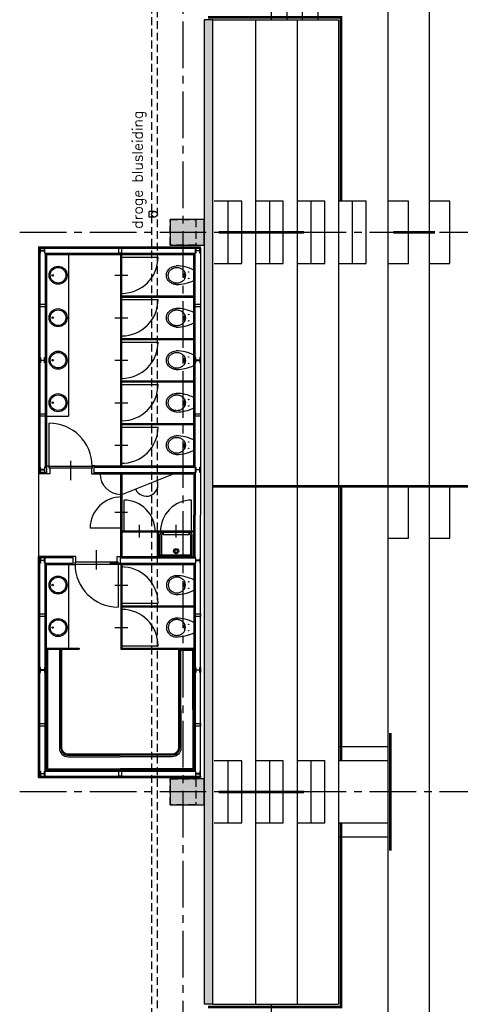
# Model space of a CAD drawing. Extents: x 2980 to 201049, y 2980 to 157420.
# Tile 41 of 78: x 17349 to 25850, y 96200 to 115204. Entities that reach past the tile are written whole.
import ezdxf

# ---------------------------------------------------------------- set-up
doc = ezdxf.new("R2010")
doc.units = 0
doc.header["$LTSCALE"] = 1200
doc.linetypes.add('CENTER2', pattern=[1.125, 0.75, -0.125, 0.125, -0.125])
doc.linetypes.add('HIDDEN2', pattern=[0.1875, 0.125, -0.0625])
doc.layers.add('CIVIEL', color=8, linetype='CONTINUOUS')
doc.layers.add('STRAMIENLIJNEN', color=9, linetype='CENTER2')
doc.styles.add('VAR', font='ROMANS')

msp = doc.modelspace()

# ---------------------------------------------------------------- linework, layer by layer
at = {"layer": 'CIVIEL'}
for p, q in [((22208.55078, 115200), (22208.55078, 117800)), ((22508.55078, 115200), (22508.55078, 117800)), ((22808.55078, 115200), (22808.55078, 117800)), ((23108.55078, 115200), (23108.55078, 117800)), ((21070, 115200), (20907, 115200)), ((21070, 115200), (23500, 115200)), ((21366.66667, 111700), (21366.66667, 110500)), ((22166.66667, 111700), (22166.66667, 110500)), ((22966.66667, 111700), (22966.66667, 110500)), ((23766.66667, 111700), (23766.66667, 110500)), ((24850, 111700), (24450, 111700)), ((24850, 110500), (24850, 111700)), ((25650, 111700), (25250, 111700)), ((25650, 110500), (25650, 111700)), ((19850, 111395), (19850, 111505)), ((19950, 111505), (19850, 111505)), ((19950, 111395), (19850, 111395)), ((17714.82568, 110821.834), (17714.82568, 106441.834)), ((17714.82568, 110821.834), (20834.82568, 110821.834)), ((17727.32568, 110809.334), (17727.32568, 106454.334)), ((17727.32568, 110809.334), (20834.82568, 110809.334)), ((17739.82568, 110796.834), (17739.82568, 106466.834)), ((17739.82568, 110796.834), (20834.82568, 110796.834)), ((20834.82568, 110796.834), (20834.82568, 110821.834)), ((17839.82568, 110696.834), (17839.82568, 106566.834)), ((17839.82568, 110696.834), (20734.82568, 110696.834)), ((17852.32568, 110684.334), (17852.32568, 106579.334)), ((17852.32568, 110684.334), (20722.32568, 110684.334)), ((17864.82568, 110671.834), (17864.82568, 106591.834)), ((17864.82568, 110671.834), (20709.82568, 110671.834)), ((18289.82568, 110671.834), (18289.82568, 107549.334)), ((19298.82568, 106591.834), (19298.82568, 110671.834)), ((19298.82568, 110621.834), (20018.82568, 110621.834)), ((19318.82568, 106591.834), (19318.82568, 110671.834)), ((20709.82568, 106591.834), (20709.82568, 110671.834)), ((20722.32568, 106579.334), (20722.32568, 110684.334)), ((20734.82568, 106566.834), (20734.82568, 110696.834)), ((20834.82568, 110696.834), (20834.82568, 105641.834)), ((24450, 110500), (24850, 110500)), ((25250, 110500), (25650, 110500)), ((19183.17387, 110271.834), (19435.77026, 110271.834)), ((20709.82568, 110171.834), (20709.82568, 110371.834)), ((19318.82568, 109921.834), (19298.82568, 109921.834)), ((19318.82568, 109871.834), (20709.82568, 109871.834)), ((19318.82568, 109851.834), (20709.82568, 109851.834)), ((19298.82568, 109801.834), (20018.82568, 109801.834)), ((20709.82568, 109351.834), (20709.82568, 109551.834)), ((19183.17387, 109451.834), (19435.77026, 109451.834)), ((19318.82568, 109101.834), (19298.82568, 109101.834)), ((19298.82568, 108981.834), (20018.82568, 108981.834)), ((19318.82568, 109051.834), (20709.82568, 109051.834)), ((19318.82568, 109031.834), (20709.82568, 109031.834)), ((20709.82568, 108531.834), (20709.82568, 108731.834)), ((19183.17387, 108631.834), (19435.77026, 108631.834)), ((19318.82568, 108281.834), (19298.82568, 108281.834)), ((19298.82568, 108161.834), (20018.82568, 108161.834)), ((19318.82568, 108231.834), (20709.82568, 108231.834)), ((19318.82568, 108211.834), (20709.82568, 108211.834)), ((19183.17387, 107811.834), (19435.77026, 107811.834)), ((20709.82568, 107711.834), (20709.82568, 107911.834)), ((17864.82568, 107549.334), (18289.82568, 107549.334)), ((17916.82568, 106586.834), (17916.82568, 107416.834)), ((19318.82568, 107461.834), (19298.82568, 107461.834)), ((19318.82568, 107411.834), (20709.82568, 107411.834)), ((19318.82568, 107391.834), (20709.82568, 107391.834)), ((19298.82568, 107341.834), (20018.82568, 107341.834)), ((20709.82568, 106891.834), (20709.82568, 107091.834)), ((19183.17387, 106991.834), (19435.77026, 106991.834)), ((18331.82568, 106692.62806), (18331.82568, 106318.11735)), ((19318.82568, 106641.834), (19338.82568, 106641.834)), ((17714.82568, 106441.834), (17714.82568, 104841.834)), ((18588.82568, 106591.834), (18588.82568, 106591.834)), ((18588.82568, 106591.834), (18588.82568, 106591.834)), ((19289.82568, 106521.834), (19289.82568, 106521.834)), ((19298.82568, 104841.834), (19298.82568, 106441.834)), ((19318.82568, 106041.834), (20318.44467, 106441.834)), ((19318.82568, 106441.834), (19318.82568, 104841.834)), ((19609.82568, 106591.834), (20709.82568, 106591.834)), ((20709.82568, 106441.834), (20709.82568, 105641.834)), ((20722.32568, 106454.334), (20722.32568, 105641.834)), ((20734.82568, 106466.834), (20734.82568, 105641.834)), ((19307.13155, 106117.97421), (19307.13155, 106117.97421)), ((19307.13155, 106065.1211), (19307.13155, 106065.1211)), ((19361.8113, 105321.834), (19361.8113, 105931.834)), ((20666.84006, 105321.834), (20666.84006, 105931.834)), ((19432.11707, 105691.834), (19184.94492, 105691.834)), ((20709.82568, 104841.834), (20709.82568, 105641.834)), ((20722.32568, 104829.334), (20722.32568, 105641.834)), ((20734.82568, 104816.834), (20734.82568, 105641.834)), ((20834.82568, 100702.5), (20834.82568, 105641.834)), ((19318.82568, 105391.834), (18708.82568, 105391.834)), ((19318.82568, 105341.834), (20709.82568, 105341.834)), ((19318.82568, 105321.834), (20709.82568, 105321.834)), ((19661.8113, 105208.54261), (19661.8113, 105455.71476)), ((20004.32568, 105321.834), (20004.32568, 104841.834)), ((20024.32568, 105321.834), (20024.32568, 104841.834)), ((20366.84006, 105208.54261), (20366.84006, 105455.71476)), ((18831.82568, 104591.03994), (18831.82568, 104965.55065)), ((17714.82568, 100577.5), (17714.82568, 104841.834)), ((17727.32568, 100590), (17727.32568, 104829.334)), ((17739.82568, 100602.5), (17739.82568, 104816.834)), ((17839.82568, 100702.5), (17839.82568, 104716.834)), ((19289.82568, 104761.834), (19289.82568, 104761.834)), ((20734.82568, 104716.834), (20734.82568, 100702.5)), ((17852.32568, 100715), (17852.32568, 104704.334)), ((17864.82568, 100727.5), (17864.82568, 104691.834)), ((17864.82568, 104691.834), (18364.82568, 104691.834)), ((18289.82568, 104691.834), (18289.82568, 103071.834)), ((19246.82568, 104696.834), (19246.82568, 103866.834)), ((19298.82568, 104691.834), (19298.82568, 103051.834)), ((19318.82568, 104691.834), (19318.82568, 103071.834)), ((19318.82568, 104641.834), (19338.82568, 104641.834)), ((19609.82568, 104691.834), (20709.82568, 104691.834)), ((20709.82568, 104691.834), (20709.82568, 100727.5)), ((20722.32568, 104704.334), (20722.32568, 100715)), ((20709.82568, 104391.834), (20709.82568, 104191.834)), ((19183.17387, 104291.834), (19435.77026, 104291.834)), ((19298.82568, 103941.834), (20018.82568, 103941.834)), ((19318.82568, 103821.834), (19298.82568, 103821.834)), ((19318.82568, 103891.834), (20709.82568, 103891.834)), ((19318.82568, 103871.834), (20709.82568, 103871.834)), ((19183.17387, 103471.834), (19435.77026, 103471.834)), ((20709.82568, 103571.834), (20709.82568, 103371.834)), ((17864.82568, 103071.834), (18498.82568, 103071.834)), ((17864.82568, 103051.834), (18498.82568, 103051.834)), ((18498.82568, 103071.834), (18498.82568, 103051.834)), ((19298.82568, 103121.834), (20018.82568, 103121.834)), ((19298.82568, 103051.834), (20709.82568, 103051.834)), ((19318.82568, 103071.834), (20709.82568, 103071.834)), ((24450, 101167), (23500, 101167)), ((17864.82568, 100727.5), (20709.82568, 100727.5)), ((21366.66667, 100900), (21366.66667, 99700)), ((22166.66667, 100900), (22166.66667, 99700)), ((22966.66667, 100900), (22966.66667, 99700)), ((24450, 100900), (23500, 100900)), ((17714.82568, 100577.5), (20834.82568, 100577.5)), ((17727.32568, 100590), (20834.82568, 100590)), ((17739.82568, 100602.5), (20834.82568, 100602.5)), ((17839.82568, 100702.5), (20734.82568, 100702.5)), ((17852.32568, 100715), (20722.32568, 100715)), ((20834.82568, 100602.5), (20834.82568, 100577.5)), ((23500, 99700), (24450, 99700)), ((23500, 99433), (24450, 99433)), ((21070, 96200), (20907, 96200)), ((21070, 96200), (23500, 96200)), ((22208.55078, 93600), (22208.55078, 96200))]:
    msp.add_line(p, q, dxfattribs=at)
at = {"layer": 'CIVIEL', "linetype": 'CONTINUOUS'}
for p, q in [((20092.07568, 105301.834), (20117.07568, 105301.834)), ((20117.07568, 105306.72224), (20117.07568, 105266.50744)), ((20616.60444, 105306.72224), (20117.07568, 105306.72224)), ((20616.60444, 105266.50744), (20616.60444, 105306.72224)), ((20616.60444, 105301.834), (20642.07568, 105301.834)), ((20062.07568, 104851.83398), (20062.07568, 105271.834)), ((20092.07568, 104881.834), (20092.07568, 105261.834)), ((20092.07568, 104881.834), (20092.07568, 105261.834)), ((20102.07568, 105271.834), (20117.07568, 105271.834)), ((20102.07568, 105271.834), (20117.07568, 105271.834)), ((20117.07568, 105266.50744), (20616.60444, 105266.50744)), ((20616.60444, 105271.834), (20632.07568, 105271.834)), ((20616.60444, 105271.834), (20632.07568, 105271.834)), ((20642.07568, 105261.834), (20642.07568, 104881.834)), ((20642.07568, 105261.834), (20642.07568, 104881.834)), ((20672.07568, 105271.834), (20672.07568, 104851.834)), ((20662.07568, 104871.834), (20072.07568, 104871.834)), ((20662.07568, 104841.834), (20072.07568, 104841.834))]:
    msp.add_line(p, q, dxfattribs=at)
at = {"layer": 'CIVIEL', "linetype": 'HIDDEN2'}
msp.add_lwpolyline([(97900, 140505), (34799.2354, 140505), (27961.11408, 137672.5574), (22727.4426, 132438.88592), (19895, 125600.7646), (19895, 46625), (20005, 46625), (20005, 125578.88423), (22820.69609, 132376.57593), (28023.42407, 137579.30391), (34821.11577, 140395), (97900, 140395)], dxfattribs=at)
at = {"layer": 'CIVIEL'}
for points in [[(157050, 32250), (160094.71876, 32250), (165258.68569, 34388.98514), (169211.01486, 38341.31431), (171350, 43505.28124), (171350, 124694.71876), (169211.01486, 129858.68569), (165258.68569, 133811.01486), (160094.71876, 135950), (35705.28124, 135950), (30541.31431, 133811.01486), (26588.98514, 129858.68569), (24450, 124694.71876), (24450, 43505.28124), (26588.98514, 38341.31431), (30541.31431, 34388.98514), (35705.28124, 32250), (38730, 32250)], [(35864.41113, 135150), (30994.47791, 133132.80761), (27267.19239, 129405.52209), (25250, 124535.58887), (25250, 43664.41113), (27267.19239, 38794.47791), (30994.47791, 35067.19239), (35864.41113, 33050), (38730, 33050)], [(20907, 115200), (20907, 96200)], [(21070, 115200), (21070, 96200)], [(21900, 115200), (21900, 96200)], [(22700, 115200), (22700, 96200)], [(23500, 115200), (23500, 96200)], [(21100, 110500), (21633.33333, 110500), (21633.33333, 111700), (21100, 111700)], [(21900, 110500), (22433.33333, 110500), (22433.33333, 111700), (21900, 111700)], [(22700, 110500), (23233.33333, 110500), (23233.33333, 111700), (22700, 111700)], [(23500, 110500), (24033.33333, 110500), (24033.33333, 111700), (23500, 111700)], [(17864.82568, 106441.834), (17714.82568, 106441.834)], [(17864.82568, 106454.334), (17727.32568, 106454.334)], [(17874.82568, 106466.834), (17739.82568, 106466.834)], [(17839.82568, 106566.834), (17874.82568, 106566.834)], [(17852.32568, 106579.334), (17864.82568, 106579.334)], [(18788.82568, 106566.834), (20734.82568, 106566.834)], [(18788.82568, 106466.834), (20734.82568, 106466.834)], [(18798.82568, 106591.834), (20709.82568, 106591.834)], [(18798.82568, 106579.334), (20722.32568, 106579.334)], [(18798.82568, 106454.334), (20722.32568, 106454.334)], [(18798.82568, 106441.834), (20709.82568, 106441.834)], [(24450, 105200), (24850, 105200), (24850, 106200), (24450, 106200)], [(25250, 105200), (25650, 105200), (25650, 106200), (25250, 106200)], [(18364.82568, 104841.834), (17714.82568, 104841.834)], [(18364.82568, 104829.334), (17727.32568, 104829.334)], [(18374.82568, 104816.834), (17739.82568, 104816.834)], [(17839.82568, 104716.834), (18374.82568, 104716.834)], [(19088.82568, 104716.834), (20734.82568, 104716.834)], [(19288.82568, 104829.334), (20722.32568, 104829.334)], [(19288.82568, 104816.834), (20734.82568, 104816.834)], [(19298.82568, 104841.834), (20709.82568, 104841.834)], [(17852.32568, 104704.334), (18364.82568, 104704.334)], [(19298.82568, 104704.334), (20722.32568, 104704.334)], [(19298.82568, 104691.834), (20709.82568, 104691.834)], [(21100, 99700), (21633.33333, 99700), (21633.33333, 100900), (21100, 100900)], [(21900, 99700), (22433.33333, 99700), (22433.33333, 100900), (21900, 100900)], [(22700, 99700), (23233.33333, 99700), (23233.33333, 100900), (22700, 100900)]]:
    msp.add_lwpolyline(points, dxfattribs=at)
at = {"layer": 'CIVIEL', "const_width": 50}
for points in [[(20983, 115250), (23550, 115250), (23550, 111700)], [(27353.88642, 106200), (21070, 106200)], [(23550, 100900), (23550, 106200)], [(24500, 101434), (24500, 99166)], [(20983, 96150), (23550, 96150), (23550, 99700)]]:
    msp.add_lwpolyline(points, dxfattribs=at)
at = {"layer": 'CIVIEL', "linetype": 'HIDDEN2'}
for points in [[(20250, 110850), (20250, 111350), (20750, 111350), (20750, 110850)], [(20250, 100050), (20250, 100550), (20750, 100550), (20750, 100050)]]:
    msp.add_lwpolyline(points, close=True, dxfattribs=at)
at = {"layer": 'CIVIEL'}
for points in [[(20250, 110850), (20907, 110850), (20907, 111350), (20250, 111350)], [(20250, 110850), (20907, 110850), (20907, 111350), (20250, 111350)], [(19262.32568, 110796.834), (19312.32568, 110796.834), (19312.32568, 110696.834), (19262.32568, 110696.834)], [(17839.82568, 109714.334), (17839.82568, 109664.334), (17739.82568, 109664.334), (17739.82568, 109714.334)], [(20834.82568, 109714.334), (20834.82568, 109664.334), (20734.82568, 109664.334), (20734.82568, 109714.334)], [(17839.82568, 107599.334), (17839.82568, 107549.334), (17739.82568, 107549.334), (17739.82568, 107599.334)], [(20834.82568, 107599.334), (20834.82568, 107549.334), (20734.82568, 107549.334), (20734.82568, 107599.334)], [(17874.82568, 106579.334), (17864.82568, 106579.334), (17864.82568, 106591.834), (17916.82568, 106591.834), (17916.82568, 106546.834), (17931.82568, 106546.834), (17931.82568, 106441.834), (17864.82568, 106441.834), (17864.82568, 106454.334), (17874.82568, 106454.334)], [(17916.82568, 106586.834), (18746.82568, 106586.834), (18746.82568, 106546.834), (17916.82568, 106546.834)], [(18788.82568, 106579.334), (18798.82568, 106579.334), (18798.82568, 106591.834), (18746.82568, 106591.834), (18746.82568, 106546.834), (18731.82568, 106546.834), (18731.82568, 106441.834), (18798.82568, 106441.834), (18798.82568, 106454.334), (18788.82568, 106454.334)], [(18374.82568, 104704.334), (18364.82568, 104704.334), (18364.82568, 104691.834), (18416.82568, 104691.834), (18416.82568, 104736.834), (18431.82568, 104736.834), (18431.82568, 104841.834), (18364.82568, 104841.834), (18364.82568, 104829.334), (18374.82568, 104829.334)], [(18416.82568, 104696.834), (19246.82568, 104696.834), (19246.82568, 104736.834), (18416.82568, 104736.834)], [(19288.82568, 104704.334), (19298.82568, 104704.334), (19298.82568, 104691.834), (19246.82568, 104691.834), (19246.82568, 104736.834), (19231.82568, 104736.834), (19231.82568, 104841.834), (19298.82568, 104841.834), (19298.82568, 104829.334), (19288.82568, 104829.334)], [(17839.82568, 103734.334), (17839.82568, 103684.334), (17739.82568, 103684.334), (17739.82568, 103734.334)], [(20834.82568, 103734.334), (20834.82568, 103684.334), (20734.82568, 103684.334), (20734.82568, 103734.334)], [(17839.82568, 101619.334), (17839.82568, 101569.334), (17739.82568, 101569.334), (17739.82568, 101619.334)], [(20834.82568, 101619.334), (20834.82568, 101569.334), (20734.82568, 101569.334), (20734.82568, 101619.334)], [(19262.32568, 100702.5), (19312.32568, 100702.5), (19312.32568, 100602.5), (19262.32568, 100602.5)], [(20250, 100050), (20907, 100050), (20907, 100550), (20250, 100550)], [(20250, 100050), (20907, 100050), (20907, 100550), (20250, 100550)]]:
    msp.add_lwpolyline(points, close=True, dxfattribs=at)
at = {"layer": 'CIVIEL', "const_width": 50, "flags": 128}
for points in [[(22833.64737, 111100), (21185.64737, 111100)], [(25359.18348, 111100), (24559.18348, 111100)], [(22833.64737, 100300), (21185.64737, 100300)]]:
    msp.add_lwpolyline(points, dxfattribs=at)
at = {"layer": 'CIVIEL'}
for points in [[(17835.82568, 110696.834), (17835.82568, 110796.834), (17827.82568, 110796.834), (17827.82568, 110761.334, -0.4142135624), (17815.82568, 110749.334), (17759.82568, 110749.334, -0.4142135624), (17747.82568, 110761.334), (17747.82568, 110796.834), (17739.82568, 110796.834), (17739.82568, 110696.834), (17747.82568, 110696.834), (17747.82568, 110732.334, -0.4142135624), (17759.82568, 110744.334), (17815.82568, 110744.334, -0.4142135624), (17827.82568, 110732.334), (17827.82568, 110696.834)], [(20738.82568, 110696.834), (20738.82568, 110796.834), (20746.82568, 110796.834), (20746.82568, 110761.334, 0.4142135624), (20758.82568, 110749.334), (20814.82568, 110749.334, 0.4142135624), (20826.82568, 110761.334), (20826.82568, 110796.834), (20834.82568, 110796.834), (20834.82568, 110696.834), (20826.82568, 110696.834), (20826.82568, 110732.334, 0.4142135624), (20814.82568, 110744.334), (20758.82568, 110744.334, 0.4142135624), (20746.82568, 110732.334), (20746.82568, 110696.834)], [(17835.82568, 108681.834), (17835.82568, 108581.834), (17827.82568, 108581.834), (17827.82568, 108617.334, 0.4142135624), (17815.82568, 108629.334), (17759.82568, 108629.334, 0.4142135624), (17747.82568, 108617.334), (17747.82568, 108581.834), (17739.82568, 108581.834), (17739.82568, 108681.834), (17747.82568, 108681.834), (17747.82568, 108646.334, 0.4142135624), (17759.82568, 108634.334), (17815.82568, 108634.334, 0.4142135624), (17827.82568, 108646.334), (17827.82568, 108681.834)], [(20738.82568, 108681.834), (20738.82568, 108581.834), (20746.82568, 108581.834), (20746.82568, 108617.334, -0.4142135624), (20758.82568, 108629.334), (20814.82568, 108629.334, -0.4142135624), (20826.82568, 108617.334), (20826.82568, 108581.834), (20834.82568, 108581.834), (20834.82568, 108681.834), (20826.82568, 108681.834), (20826.82568, 108646.334, -0.4142135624), (20814.82568, 108634.334), (20758.82568, 108634.334, -0.4142135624), (20746.82568, 108646.334), (20746.82568, 108681.834)], [(17835.82568, 106466.834), (17835.82568, 106566.834), (17827.82568, 106566.834), (17827.82568, 106531.334, -0.4142135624), (17815.82568, 106519.334), (17759.82568, 106519.334, -0.4142135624), (17747.82568, 106531.334), (17747.82568, 106566.834), (17739.82568, 106566.834), (17739.82568, 106466.834), (17747.82568, 106466.834), (17747.82568, 106502.334, -0.4142135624), (17759.82568, 106514.334), (17815.82568, 106514.334, -0.4142135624), (17827.82568, 106502.334), (17827.82568, 106466.834)], [(20738.82568, 106466.834), (20738.82568, 106566.834), (20746.82568, 106566.834), (20746.82568, 106531.334, 0.4142135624), (20758.82568, 106519.334), (20814.82568, 106519.334, 0.4142135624), (20826.82568, 106531.334), (20826.82568, 106566.834), (20834.82568, 106566.834), (20834.82568, 106466.834), (20826.82568, 106466.834), (20826.82568, 106502.334, 0.4142135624), (20814.82568, 106514.334), (20758.82568, 106514.334, 0.4142135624), (20746.82568, 106502.334), (20746.82568, 106466.834)], [(17835.82568, 104816.834), (17835.82568, 104716.834), (17827.82568, 104716.834), (17827.82568, 104752.334, 0.4142135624), (17815.82568, 104764.334), (17759.82568, 104764.334, 0.4142135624), (17747.82568, 104752.334), (17747.82568, 104716.834), (17739.82568, 104716.834), (17739.82568, 104816.834), (17747.82568, 104816.834), (17747.82568, 104781.334, 0.4142135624), (17759.82568, 104769.334), (17815.82568, 104769.334, 0.4142135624), (17827.82568, 104781.334), (17827.82568, 104816.834)], [(20738.82568, 104816.834), (20738.82568, 104716.834), (20746.82568, 104716.834), (20746.82568, 104752.334, -0.4142135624), (20758.82568, 104764.334), (20814.82568, 104764.334, -0.4142135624), (20826.82568, 104752.334), (20826.82568, 104716.834), (20834.82568, 104716.834), (20834.82568, 104816.834), (20826.82568, 104816.834), (20826.82568, 104781.334, -0.4142135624), (20814.82568, 104769.334), (20758.82568, 104769.334, -0.4142135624), (20746.82568, 104781.334), (20746.82568, 104816.834)], [(17835.82568, 102601.834), (17835.82568, 102701.834), (17827.82568, 102701.834), (17827.82568, 102666.334, -0.4142135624), (17815.82568, 102654.334), (17759.82568, 102654.334, -0.4142135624), (17747.82568, 102666.334), (17747.82568, 102701.834), (17739.82568, 102701.834), (17739.82568, 102601.834), (17747.82568, 102601.834), (17747.82568, 102637.334, -0.4142135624), (17759.82568, 102649.334), (17815.82568, 102649.334, -0.4142135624), (17827.82568, 102637.334), (17827.82568, 102601.834)], [(20738.82568, 102601.834), (20738.82568, 102701.834), (20746.82568, 102701.834), (20746.82568, 102666.334, 0.4142135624), (20758.82568, 102654.334), (20814.82568, 102654.334, 0.4142135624), (20826.82568, 102666.334), (20826.82568, 102701.834), (20834.82568, 102701.834), (20834.82568, 102601.834), (20826.82568, 102601.834), (20826.82568, 102637.334, 0.4142135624), (20814.82568, 102649.334), (20758.82568, 102649.334, 0.4142135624), (20746.82568, 102637.334), (20746.82568, 102601.834)], [(17835.82568, 100702.5), (17835.82568, 100602.5), (17827.82568, 100602.5), (17827.82568, 100638, 0.4142135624), (17815.82568, 100650), (17759.82568, 100650, 0.4142135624), (17747.82568, 100638), (17747.82568, 100602.5), (17739.82568, 100602.5), (17739.82568, 100702.5), (17747.82568, 100702.5), (17747.82568, 100667, 0.4142135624), (17759.82568, 100655), (17815.82568, 100655, 0.4142135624), (17827.82568, 100667), (17827.82568, 100702.5)], [(20738.82568, 100702.5), (20738.82568, 100602.5), (20746.82568, 100602.5), (20746.82568, 100638, -0.4142135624), (20758.82568, 100650), (20814.82568, 100650, -0.4142135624), (20826.82568, 100638), (20826.82568, 100602.5), (20834.82568, 100602.5), (20834.82568, 100702.5), (20826.82568, 100702.5), (20826.82568, 100667, -0.4142135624), (20814.82568, 100655), (20758.82568, 100655, -0.4142135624), (20746.82568, 100667), (20746.82568, 100702.5)]]:
    msp.add_lwpolyline(points, format="xyb", close=True, dxfattribs=at)
at = {"layer": 'CIVIEL', "linetype": 'CONTINUOUS'}
for points in [[(20368.06409, 110092.14605, -0.0760922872), (20302.34471, 110105.80648, -0.0942731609), (20238.40432, 110144.55478, -0.1020133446), (20194.70754, 110203.90338, -0.1082535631), (20179.82568, 110271.834, -0.1082535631), (20194.70754, 110339.76462, -0.1020133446), (20238.40432, 110399.11322, -0.0942731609), (20308.27796, 110441.4571, -0.0894458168), (20368.06409, 110452.2386, -0.0275268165)], [(20368.06409, 109272.14605, -0.0760922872), (20302.34471, 109285.80648, -0.0942731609), (20238.40432, 109324.55478, -0.1020133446), (20194.70754, 109383.90338, -0.1082535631), (20179.82568, 109451.834, -0.1082535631), (20194.70754, 109519.76462, -0.1020133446), (20238.40432, 109579.11322, -0.0942731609), (20308.27796, 109621.4571, -0.0894458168), (20368.06409, 109632.2386, -0.0275268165)], [(20368.06409, 108452.14605, -0.0760922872), (20302.34471, 108465.80648, -0.0942731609), (20238.40432, 108504.55478, -0.1020133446), (20194.70754, 108563.90338, -0.1082535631), (20179.82568, 108631.834, -0.1082535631), (20194.70754, 108699.76462, -0.1020133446), (20238.40432, 108759.11322, -0.0942731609), (20308.27796, 108801.4571, -0.0894458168), (20368.06409, 108812.2386, -0.0275268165)], [(20368.06409, 107632.14605, -0.0760922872), (20302.34471, 107645.80648, -0.0942731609), (20238.40432, 107684.55478, -0.1020133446), (20194.70754, 107743.90338, -0.1082535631), (20179.82568, 107811.834, -0.1082535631), (20194.70754, 107879.76462, -0.1020133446), (20238.40432, 107939.11322, -0.0942731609), (20308.27796, 107981.4571, -0.0894458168), (20368.06409, 107992.2386, -0.0275268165)], [(20368.06409, 106812.14605, -0.0760922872), (20302.34471, 106825.80648, -0.0942731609), (20238.40432, 106864.55478, -0.1020133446), (20194.70754, 106923.90338, -0.1082535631), (20179.82568, 106991.834, -0.1082535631), (20194.70754, 107059.76462, -0.1020133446), (20238.40432, 107119.11322, -0.0942731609), (20308.27796, 107161.4571, -0.0894458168), (20368.06409, 107172.2386, -0.0275268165)]]:
    msp.add_lwpolyline(points, format="xyb", dxfattribs=at)
for points in [[(20380.86216, 110117.64708, -0.0905392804), (20316.23232, 110129.44689, -0.0948341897), (20262.7264, 110162.27191, -0.1016155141), (20226.2622, 110212.4011, -0.1069921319), (20213.79297, 110270.00577, -0.1069921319), (20226.2622, 110327.61044, -0.1016155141), (20262.7264, 110377.73963, -0.0948341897), (20316.23232, 110410.56466, -0.0905392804), (20380.86216, 110422.36446, -0.0905392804), (20445.49199, 110410.56466, -0.0948341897), (20498.99791, 110377.73963, -0.1016155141), (20535.46211, 110327.61044, -0.1069921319), (20547.93134, 110270.00577, -0.1069921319), (20535.46211, 110212.4011, -0.1016155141), (20498.99791, 110162.27191, -0.0948341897), (20445.49199, 110129.44689, -0.0905392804)], [(20380.86216, 109297.64708, -0.0905392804), (20316.23232, 109309.44689, -0.0948341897), (20262.7264, 109342.27191, -0.1016155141), (20226.2622, 109392.4011, -0.1069921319), (20213.79297, 109450.00577, -0.1069921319), (20226.2622, 109507.61044, -0.1016155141), (20262.7264, 109557.73963, -0.0948341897), (20316.23232, 109590.56466, -0.0905392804), (20380.86216, 109602.36446, -0.0905392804), (20445.49199, 109590.56466, -0.0948341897), (20498.99791, 109557.73963, -0.1016155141), (20535.46211, 109507.61044, -0.1069921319), (20547.93134, 109450.00577, -0.1069921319), (20535.46211, 109392.4011, -0.1016155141), (20498.99791, 109342.27191, -0.0948341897), (20445.49199, 109309.44689, -0.0905392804)], [(20380.86216, 108477.64708, -0.0905392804), (20316.23232, 108489.44689, -0.0948341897), (20262.7264, 108522.27191, -0.1016155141), (20226.2622, 108572.4011, -0.1069921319), (20213.79297, 108630.00577, -0.1069921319), (20226.2622, 108687.61044, -0.1016155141), (20262.7264, 108737.73963, -0.0948341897), (20316.23232, 108770.56466, -0.0905392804), (20380.86216, 108782.36446, -0.0905392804), (20445.49199, 108770.56466, -0.0948341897), (20498.99791, 108737.73963, -0.1016155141), (20535.46211, 108687.61044, -0.1069921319), (20547.93134, 108630.00577, -0.1069921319), (20535.46211, 108572.4011, -0.1016155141), (20498.99791, 108522.27191, -0.0948341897), (20445.49199, 108489.44689, -0.0905392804)], [(20380.86216, 107657.64708, -0.0905392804), (20316.23232, 107669.44689, -0.0948341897), (20262.7264, 107702.27191, -0.1016155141), (20226.2622, 107752.4011, -0.1069921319), (20213.79297, 107810.00577, -0.1069921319), (20226.2622, 107867.61044, -0.1016155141), (20262.7264, 107917.73963, -0.0948341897), (20316.23232, 107950.56466, -0.0905392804), (20380.86216, 107962.36446, -0.0905392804), (20445.49199, 107950.56466, -0.0948341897), (20498.99791, 107917.73963, -0.1016155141), (20535.46211, 107867.61044, -0.1069921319), (20547.93134, 107810.00577, -0.1069921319), (20535.46211, 107752.4011, -0.1016155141), (20498.99791, 107702.27191, -0.0948341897), (20445.49199, 107669.44689, -0.0905392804)], [(20380.86216, 106837.64708, -0.0905392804), (20316.23232, 106849.44689, -0.0948341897), (20262.7264, 106882.27191, -0.1016155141), (20226.2622, 106932.4011, -0.1069921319), (20213.79297, 106990.00577, -0.1069921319), (20226.2622, 107047.61044, -0.1016155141), (20262.7264, 107097.73963, -0.0948341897), (20316.23232, 107130.56466, -0.0905392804), (20380.86216, 107142.36446, -0.0905392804), (20445.49199, 107130.56466, -0.0948341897), (20498.99791, 107097.73963, -0.1016155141), (20535.46211, 107047.61044, -0.1069921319), (20547.93134, 106990.00577, -0.1069921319), (20535.46211, 106932.4011, -0.1016155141), (20498.99791, 106882.27191, -0.0948341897), (20445.49199, 106849.44689, -0.0905392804)]]:
    msp.add_lwpolyline(points, format="xyb", close=True, dxfattribs=at)
at = {"layer": 'CIVIEL'}
for points in [[(17884.82568, 103051.834), (17884.82568, 100747.5, 0.1606200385)], [(18114.82568, 103051.834), (18114.82568, 101147.5, 0.4142135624), (18284.82568, 100977.5), (19287.32568, 100977.5, 0.1985472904)], [(18144.82568, 103051.834), (18144.82568, 101147.5, 0.4142135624), (18284.82568, 101007.5), (19287.32568, 101007.5, 0.1954918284)], [(20409.82568, 103051.834), (20409.82568, 101889.667), (20409.82568, 101147.5, -0.4142135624), (20289.82568, 101027.5), (19540.82568, 101027.5), (19287.32568, 101027.5), (19033.82568, 101027.5), (18284.82568, 101027.5, -0.4142135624), (18164.82568, 101147.5), (18164.82568, 103051.834)], [(20429.82568, 101889.667), (20429.82568, 103031.834, 0.4142135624)], [(20689.82568, 103031.834), (20429.82568, 103031.834, 0.3965970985)], [(20459.82568, 101889.667), (20459.82568, 103031.834, 0.4142135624)], [(20689.82568, 101889.667), (20689.82568, 103031.834, 0.1606200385)], [(20429.82568, 101889.667), (20429.82568, 101147.5, -0.4142135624), (20289.82568, 101007.5), (19287.32568, 101007.5, -0.1954918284)], [(20459.82568, 101889.667), (20459.82568, 101147.5, -0.4142135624), (20289.82568, 100977.5), (19287.32568, 100977.5, -0.1985472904)], [(20689.82568, 101889.667), (20689.82568, 100747.5, -0.1606200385)], [(17884.82568, 100747.5), (19287.32568, 100747.5, 0.3965970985)], [(20689.82568, 100747.5), (19287.32568, 100747.5, -0.3965970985)]]:
    msp.add_lwpolyline(points, format="xyb", dxfattribs=at)
for centre, radius in [((19950, 111450), 55), ((18089.82568, 110271.834), 175), ((18089.82568, 110271.834), 150), ((17986.48078, 110271.834), 15), ((18089.82568, 109451.834), 175), ((18089.82568, 109451.834), 150), ((17986.48078, 109451.834), 15), ((18089.82568, 108631.834), 175), ((18089.82568, 108631.834), 150), ((17986.48078, 108631.834), 15), ((18089.82568, 107811.834), 175), ((18089.82568, 107811.834), 150), ((17986.48078, 107811.834), 15), ((18089.82568, 104291.834), 175), ((18089.82568, 104291.834), 150), ((17986.48078, 104291.834), 15), ((18089.82568, 103471.834), 175), ((18089.82568, 103471.834), 150), ((17986.48078, 103471.834), 15)]:
    msp.add_circle(centre, radius, dxfattribs=at)
at = {"layer": 'CIVIEL', "linetype": 'CONTINUOUS'}
for centre, radius in [((20609.82568, 110333.41507), 4.91136), ((20609.82568, 110210.25293), 4.91136), ((20609.82568, 109513.41507), 4.91136), ((20609.82568, 109390.25293), 4.91136), ((20609.82568, 108693.41507), 4.91136), ((20609.82568, 108570.25293), 4.91136), ((20609.82568, 107873.41507), 4.91136), ((20609.82568, 107750.25293), 4.91136), ((20609.82568, 107053.41507), 4.91136), ((20609.82568, 106930.25293), 4.91136), ((20367.07568, 104946.834), 50), ((20367.07568, 104946.834), 30), ((20609.82568, 104353.41507), 4.91136), ((20609.82568, 104230.25293), 4.91136), ((20609.82568, 103533.41507), 4.91136), ((20609.82568, 103410.25293), 4.91136)]:
    msp.add_circle(centre, radius, dxfattribs=at)
at = {"layer": 'CIVIEL'}
for centre, radius, start, end in [((19318.82568, 110621.834), 700, 270, 360), ((20368.06409, 109685.70356), 766.53504, 63.522103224, 90), ((20368.06409, 110857.96444), 766.53504, 270, 296.477896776), ((19318.82568, 109801.834), 700, 270, 360), ((20368.06409, 108865.70356), 766.53504, 63.522103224, 90), ((20368.06409, 110037.96444), 766.53504, 270, 296.477896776), ((19318.82568, 108981.834), 700, 270, 360), ((20368.06409, 108045.70356), 766.53504, 63.522103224, 90), ((20368.06409, 109217.96444), 766.53504, 270, 296.477896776), ((19318.82568, 108161.834), 700, 270, 360), ((20368.06409, 107225.70356), 766.53504, 63.522103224, 90), ((20368.06409, 108397.96444), 766.53504, 270, 296.477896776), ((17916.82568, 106586.834), 830, 0, 90), ((19318.82568, 107341.834), 700, 268.362754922, 360), ((20368.06409, 106405.70356), 766.53504, 63.522103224, 90), ((20368.06409, 107577.96444), 766.53504, 270, 296.477896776), ((19298.82568, 106441.834), 400, 180, 270), ((19791.99475, 106231.17377), 225, 201.808939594, 21.808939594), ((19308.82568, 105391.834), 600, 89.045026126, 180), ((19361.8113, 105331.834), 600, 359.045026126, 90), ((20666.84006, 105331.834), 600, 90, 180.954973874), ((19246.82568, 104696.834), 830, 180, 270), ((19318.82568, 103941.834), 700, 0, 91.637245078), ((20368.06409, 103705.70356), 766.53504, 63.522103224, 90), ((20368.06409, 104877.96444), 766.53504, 270, 296.477896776), ((19318.82568, 103121.834), 700, 0, 90), ((20368.06409, 102885.70356), 766.53504, 63.522103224, 90), ((20368.06409, 104057.96444), 766.53504, 270, 296.477896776)]:
    msp.add_arc(centre, radius, start, end, dxfattribs=at)
at = {"layer": 'CIVIEL', "linetype": 'CONTINUOUS'}
for centre, radius, start, end in [((20643.26778, 110261.40091), 123.54347, 149.405380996, 206.402576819), ((20643.26778, 109441.40091), 123.54347, 149.405380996, 206.402576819), ((20643.26778, 108621.40091), 123.54347, 149.405380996, 206.402576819), ((20643.26778, 107801.40091), 123.54347, 149.405380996, 206.402576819), ((20643.26778, 106981.40091), 123.54347, 149.405380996, 206.402576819), ((20092.07568, 105271.834), 30, 90, 180), ((20642.07568, 105271.834), 30, 360, 90), ((20102.07568, 105261.834), 10, 90, 180), ((20632.07568, 105261.834), 10, 360, 90), ((20072.07568, 104861.834), 10, 90, 180), ((20072.07568, 104851.834), 10, 180, 270), ((20102.07568, 104881.834), 10, 180, 270), ((20632.07568, 104881.834), 10, 270, 360), ((20662.07568, 104861.834), 10, 360, 90), ((20662.07568, 104851.834), 10, 270, 360), ((20342.30666, 104291.834), 162.48098, 155.286349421, 180), ((20360.48557, 104283.46739), 182.49281, 131.987212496, 155.286349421), ((20353.08703, 104293.66223), 139.29405, 155.572137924, 180), ((20366.55139, 104287.54663), 154.08221, 132.363241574, 155.572137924), ((20372.21666, 104270.43285), 200.02898, 110.445063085, 131.987212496), ((20375.2338, 104278.02591), 166.96741, 110.693653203, 132.363241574), ((20379.82568, 104250.02196), 221.81204, 93.039536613, 110.445063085), ((20380.86216, 104263.12591), 182.89501, 90, 110.693653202), ((20380.86216, 104263.12591), 182.89501, 69.306346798, 90), ((20386.49051, 104278.02591), 166.96741, 47.636758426, 69.306346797), ((20395.17293, 104287.54663), 154.08221, 24.427862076, 47.636758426), ((20643.26778, 104302.26709), 123.54347, 153.597423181, 210.594619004), ((20408.63729, 104293.66223), 139.29405, 360, 24.427862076), ((20342.30666, 104291.834), 162.48098, 180, 204.713650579), ((20360.48557, 104300.20061), 182.49281, 204.713650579, 228.012787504), ((20353.08703, 104293.66223), 139.29405, 180, 204.427862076), ((20366.55139, 104299.77783), 154.08221, 204.427862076, 227.636758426), ((20384.63357, 104327.03172), 218.59037, 228.012787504, 249.554936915), ((20375.2338, 104309.29855), 166.96741, 227.636758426, 249.306346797), ((20380.86216, 104324.19855), 182.89501, 249.306346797, 270), ((20380.86216, 104324.19855), 182.89501, 270, 290.693653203), ((20386.49051, 104309.29855), 166.96741, 290.693653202, 312.363241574), ((20395.17293, 104299.77783), 154.08221, 312.363241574, 335.572137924), ((20408.63729, 104293.66223), 139.29405, 335.572137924, 360), ((20368.06409, 104282.58475), 171.15535, 249.554936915, 270), ((20360.48557, 103463.46739), 182.49281, 131.987212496, 155.286349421), ((20366.55139, 103467.54663), 154.08221, 132.363241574, 155.572137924), ((20372.21666, 103450.43285), 200.02898, 110.445063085, 131.987212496), ((20375.2338, 103458.02591), 166.96741, 110.693653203, 132.363241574), ((20379.82568, 103430.02196), 221.81204, 93.039536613, 110.445063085), ((20380.86216, 103443.12591), 182.89501, 90, 110.693653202), ((20380.86216, 103443.12591), 182.89501, 69.306346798, 90), ((20386.49051, 103458.02591), 166.96741, 47.636758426, 69.306346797), ((20395.17293, 103467.54663), 154.08221, 24.427862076, 47.636758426), ((20342.30666, 103471.834), 162.48098, 155.286349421, 180), ((20342.30666, 103471.834), 162.48098, 180, 204.713650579), ((20360.48557, 103480.20061), 182.49281, 204.713650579, 228.012787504), ((20353.08703, 103473.66223), 139.29405, 155.572137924, 180), ((20353.08703, 103473.66223), 139.29405, 180, 204.427862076), ((20366.55139, 103479.77783), 154.08221, 204.427862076, 227.636758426), ((20395.17293, 103479.77783), 154.08221, 312.363241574, 335.572137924), ((20643.26778, 103482.26709), 123.54347, 153.597423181, 210.594619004), ((20408.63729, 103473.66223), 139.29405, 360, 24.427862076), ((20408.63729, 103473.66223), 139.29405, 335.572137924, 360), ((20384.63357, 103507.03172), 218.59037, 228.012787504, 249.554936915), ((20375.2338, 103489.29855), 166.96741, 227.636758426, 249.306346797), ((20368.06409, 103462.58475), 171.15535, 249.554936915, 270), ((20380.86216, 103504.19855), 182.89501, 249.306346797, 270), ((20380.86216, 103504.19855), 182.89501, 270, 290.693653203), ((20386.49051, 103489.29855), 166.96741, 290.693653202, 312.363241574)]:
    msp.add_arc(centre, radius, start, end, dxfattribs=at)
at = {"layer": 'CIVIEL'}
for points in [[(20907, 115200), (20907, 96200), (21070, 115200), (21070, 96200)], [(20250, 111350), (20907, 111350), (20250, 110850), (20907, 110850)], [(20250, 111350), (20907, 111350), (20250, 110850), (20907, 110850)], [(20250, 100550), (20907, 100550), (20250, 100050), (20907, 100050)], [(20250, 100550), (20907, 100550), (20250, 100050), (20907, 100050)]]:
    msp.add_solid(points, dxfattribs=at)
at = {"layer": 'STRAMIENLIJNEN'}
for p, q in [((20500, 42719.57739), (20500, 125480.42261)), ((38500, 111100), (4300, 111100)), ((38500, 100300), (4300, 100300))]:
    msp.add_line(p, q, dxfattribs=at)

# ---------------------------------------------------------------- texts
at = {"layer": 'CIVIEL', "style": 'VAR'}
msp.add_text('droge blusleiding', height=200, rotation=90, dxfattribs=at).set_placement((19720.9666, 111168.65455))

doc.saveas('drawing.dxf')
